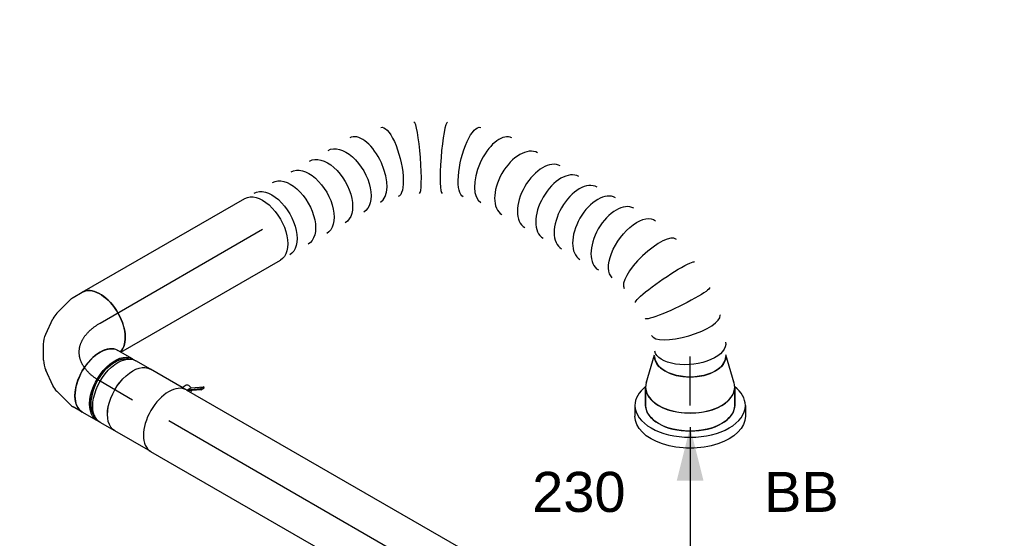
# Model space of a CAD drawing. Extents: x -138812 to 250702, y -18987 to 104055.
# Tile 20 of 193: x 12715 to 14927, y 24878 to 26044. Entities that reach past the tile are written whole.
import ezdxf
from ezdxf.enums import TextEntityAlignment as Align

# ---------------------------------------------------------------- set-up
doc = ezdxf.new("R2010")
doc.units = 0
doc.header["$LTSCALE"] = 50
doc.linetypes.add('CENTER2', pattern=[28.575, 19.05, -3.175, 3.175, -3.175])
doc.layers.get('0').update_dxf_attribs({"linetype": 'CONTINUOUS'})
for name, color, linetype in [('lMcht retour bestaand_PR', 1, 'CONTINUOUS'), ('lucht retour bestaand', 8, 'CONTINUOUS'), ('WL570---_RETOUR', 112, 'CONTINUOUS'), ('WL570---_RETOUR_HL', 8, 'CONTINUOUS'), ('WL570---_RETOUR_RST', 2, 'CONTINUOUS'), ('WL570---_RETOUR_RST_HL', 1, 'CONTINUOUS'), ('WM570---_RETOUR_PR', 1, 'CONTINUOUS'), ('WM570---_RETOUR_RST_PR', 1, 'CONTINUOUS')]:
    doc.layers.add(name, color=color, linetype=linetype)
doc.styles.add('BURO-018', font='ARIAL.TTF', dxfattribs={"height": 90})

# ---------------------------------------------------------------- blocks, each defined once
blk = doc.blocks.new('*U705')
at = {"color": 0, "ltscale": 10}
for p, q in [((-147.3, 82.8, -3000), (-51.8, 263.3, -3000)), ((-143.1, 82.8, -3000), (-47.6, 263.3, -3000)), ((-51.8, 263.3, -3000), (-47.6, 263.3, -3000)), ((-47.6, 263.3, -3000), (-27.3, 227.9, -3000)), ((1763, 82.8, -3000), (1858.5, 263.3, -3000)), ((1767.2, 82.8, -3000), (1862.6, 263.3, -3000)), ((1862.6, 263.3, -3000), (1858.5, 263.3, -3000)), ((-47.2, 227.9, -3000), (-123.6, 83.6, -3000)), ((-47.2, 227.9, -3000), (1839.8, 227.9, -3000)), ((-147.3, 82.8, -3000), (-143.1, 82.8, -3000)), ((51.8, -263.3, -3000), (-147.3, 82.8, -3000)), ((56, -263.3, -3000), (-143.1, 82.8, -3000)), ((55.6, -227.9, -3000), (-123.6, 83.6, -3000)), ((-123.6, 83.6, -3000), (1763.4, 83.6, -3000)), ((1767.2, 82.8, -3000), (1763, 82.8, -3000)), ((1962.1, -263.3, -3000), (1763, 82.8, -3000)), ((1966.2, -263.3, -3000), (1767.2, 82.8, -3000)), ((55.6, -227.9, -3000), (1941.7, -227.9, -3000)), ((74.7, -227.9, -3000), (56, -263.3, -3000)), ((51.8, -263.3, -3000), (56, -263.3, -3000)), ((1966.2, -263.3, -3000), (1962.1, -263.3, -3000))]:
    blk.add_line(p, q, dxfattribs=at)
at = {"layer": 'lMcht retour bestaand_PR', "color": 1, "style": 'BURO-018'}
blk.add_attdef('POSNR', text='', height=90, dxfattribs=at).set_placement((0, 0), align=Align.MIDDLE)
blk = doc.blocks.new('*U869')
at = {"color": 0, "ltscale": 10}
for p, q in [((-42.2, 80, -2469), (-4.1, 80, -2469)), ((4.1, 80, -2469), (42.2, 80, -2469)), ((-42.2, -80, -2469), (-4.1, -80, -2469)), ((4.1, -80, -2469), (42.2, -80, -2469))]:
    blk.add_line(p, q, dxfattribs=at)
at = {"color": 0, "ltscale": 10, "extrusion": (7.43708e-18, -5.9805e-17, -1)}
for centre, major_axis, start_param, end_param in [((-42.2, 0, -2469), (0, 80), 0, 3.141593), ((-4.1, 0, -2469), (0, 80), 0, 3.141593), ((4.1, 0, -2469), (0, 80), 0, 3.230096), ((4.1, 0, -2469), (0, 80), 6.194681, 6.280044), ((4.1, 0, -2469), (0, 76), 0.198548, 2.943045), ((42.2, 0, -2469), (0, 80), 0, 3.141593)]:
    blk.add_ellipse(centre, major_axis=major_axis, ratio=0.57735, start_param=start_param, end_param=end_param, dxfattribs=at)
at = {"layer": 'WL570---_RETOUR_HL', "linetype": 'CENTER2'}
blk.add_line((-42.2, 0, -2469), (42.2, 0, -2469), dxfattribs=at)
at = {"layer": 'WM570---_RETOUR_PR', "color": 1, "style": 'BURO-018'}
blk.add_attdef('POSNR', text='', height=90, dxfattribs=at).set_placement((0, 0), align=Align.MIDDLE)
blk = doc.blocks.new('*U870')
at = {"color": 0, "ltscale": 10}
for p, q in [((-154.3, 76, -2346.8), (-162.5, 76, -2346.8)), ((-130.6, 80, -2346.8), (-107.4, 80, -2346.8)), ((-98.6, 78.8, -2346.8), (-58.1, 68, -2346.8)), ((-43.6, 61.2, -2346.8), (-12.5, 39.3, -2346.8)), ((2.8, 22.7, -2346.8), (21, -8.9, -2346.8)), ((27.8, -30.5, -2346.8), (31.2, -68.4, -2346.8)), ((-154.3, -76, -2346.8), (-162.5, -76, -2346.8)), ((29.8, -84.3, -2346.8), (19, -124.8, -2346.8)), ((15.6, -133, -2346.8), (4, -153.1, -2346.8))]:
    blk.add_line(p, q, dxfattribs=at)
for centre, major_axis, ratio, start_param, end_param in [((-168.8, 0, -2346.8), (0, 76), 0.57735, 3.34014, 6.084638), ((-130.6, 0, -2346.8), (0, 80), 0.57735, 3.141593, 6.283185), ((-113.4, 0, -2346.8), (10.5, 79.7), 0.646887, 6.198226, 6.368145), ((-63.5, -22.6, -2346.8), (59.5, 54.4), 0.803023, 6.107746, 6.458625), ((-49, -69.5, -2346.8), (-80.2, 6.9), 0.750739, 3.009293, 3.273893)]:
    blk.add_ellipse(centre, major_axis=major_axis, ratio=ratio, start_param=start_param, end_param=end_param, dxfattribs=at)
at = {"color": 0, "ltscale": 10, "extrusion": (1.45219e-16, 1.97432e-17, -1)}
for centre, major_axis, ratio, start_param, end_param in [((-84.7, -7.7, -2346.8), (-34.1, -73), 0.750739, 3.009293, 3.273893), ((-51.3, -43.7, -2346.8), (76.9, 24.3), 0.803023, 6.107746, 6.458625), ((-65.3, -113.1, -2346.8), (69.3, -40), 0.57735, 0, 2.982045), ((-56.7, -98.2, -2346.8), (74.3, -30.8), 0.646887, 6.198226, 6.368145)]:
    blk.add_ellipse(centre, major_axis=major_axis, ratio=ratio, start_param=start_param, end_param=end_param, dxfattribs=at)
at = {"layer": 'WL570---_RETOUR_HL', "linetype": 'CENTER2', "extrusion": (1.45219e-16, 1.97432e-17, -1)}
blk.add_ellipse((-196, -113.1, -2346.8), major_axis=(-138.6, -80), ratio=0.57735, start_param=2.356194, end_param=3.926991, dxfattribs=at)
at = {"layer": 'WM570---_RETOUR_PR', "color": 1, "style": 'BURO-018'}
blk.add_attdef('POSNR', text='', height=90, dxfattribs=at).set_placement((0, 0), align=Align.MIDDLE)
blk = doc.blocks.new('*U882')
at = {"ltscale": 10}
blk.add_hatch(color=0, dxfattribs=at).paths.add_polyline_path([(49, 0), (169, 30), (169, -30)])
at = {"color": 0, "ltscale": 10}
for p, q in [((0, 124, -1926.4), (24.5, 124, -1926.4)), ((409, -120, -1926.4), (409, 120, -1926.4)), ((409, 120, -1926.4), (469, 0, -1926.4)), ((-40.8, 100, -1926.4), (0, 100, -1926.4)), ((49, 0, -1926.4), (649, 0, -1926.4)), ((349, 0, -1926.4), (409, -120, -1926.4)), ((-40.8, -100, -1926.4), (0, -100, -1926.4)), ((0, -124, -1926.4), (24.5, -124, -1926.4))]:
    blk.add_line(p, q, dxfattribs=at)
for centre, major_axis, start_param, end_param in [((0, 0, -1926.4), (0, 124), 0, 0.633152), ((0, 0, -1926.4), (0, 124), 3.141593, 6.283185), ((-40.8, 0, -1926.4), (0, 100), 0, 0.215214), ((-40.8, 0, -1926.4), (0, 100), 3.141593, 6.283185), ((-40.8, 0, -1926.4), (0, 100), 2.926378, 3.141593), ((0, 0, -1926.4), (0, 124), 2.508441, 3.141593)]:
    blk.add_ellipse(centre, major_axis=major_axis, ratio=0.57735, start_param=start_param, end_param=end_param, dxfattribs=at)
at = {"color": 0, "ltscale": 10, "extrusion": (5.55112e-17, -1.11022e-16, -1)}
for centre, major_axis in [((24.5, 0, -1926.4), (0, 124)), ((0, 0, -1926.4), (0, 100))]:
    blk.add_ellipse(centre, major_axis=major_axis, ratio=0.57735, start_param=0, end_param=3.141593, dxfattribs=at)
at = {"layer": 'WL570---_RETOUR_RST', "color": 1, "style": 'BURO-018'}
for tag in ['MC', 'Q']:
    blk.add_attdef(tag, text='', height=90, dxfattribs=at).set_placement((0, 0), align=Align.MIDDLE)
at = {"layer": 'WM570---_RETOUR_RST_PR', "color": 1, "style": 'BURO-018'}
blk.add_attdef('POSNR', text='', height=90, dxfattribs=at).set_placement((0, 0), align=Align.MIDDLE)
blk = doc.blocks.new('*U905')
at = {"color": 0, "ltscale": 10}
for p, q in [((-40.4, 100, -1954.9), (0, 100, -1954.9)), ((9.6, 98.6, -1954.9), (73.4, 80, -1954.9)), ((9.6, -98.6, -1954.9), (73.4, -80, -1954.9)), ((-40.4, -100, -1954.9), (0, -100, -1954.9))]:
    blk.add_line(p, q, dxfattribs=at)
for centre, major_axis, start_param, end_param in [((-40.4, 0, -1954.9), (0, -100), 3.141593, 6.283185), ((0, 0, -1954.9), (0, -100), 3.138057, 6.286721), ((0, 0, -1954.9), (0, -100), 3.138057, 6.286721), ((0, 0, -1954.9), (0, -100), 3.138057, 6.286721), ((69.6, 0, -1954.9), (0, -80), 3.141593, 6.283185), ((69.6, 0, -1954.9), (0, -80), 3.141593, 6.283185)]:
    blk.add_ellipse(centre, major_axis=major_axis, ratio=0.57735, start_param=start_param, end_param=end_param, dxfattribs=at)
at = {"layer": 'WL570---_RETOUR_RST_HL', "linetype": 'CENTER2'}
for p, q in [((-40.4, 0, -1954.9), (0, 0, -1954.9)), ((0, 0, -1954.9), (69.6, 0, -1954.9))]:
    blk.add_line(p, q, dxfattribs=at)
blk.add_circle((69.6, 0, -1954.9), 0.075, dxfattribs=at)
at = {"layer": 'WM570---_RETOUR_RST_PR', "color": 1, "style": 'BURO-018'}
blk.add_attdef('POSNR', text='', height=90, dxfattribs=at).set_placement((0, 0), align=Align.MIDDLE)
blk = doc.blocks.new('*U906')
at = {"color": 0, "ltscale": 10}
for p, q in [((0, 80, -2254.4), (421.6, 80, -2254.4)), ((7.9, -80, -2254.4), (421.6, -80, -2254.4))]:
    blk.add_line(p, q, dxfattribs=at)
blk.add_ellipse((0, 0, -2254.4), major_axis=(0, 80), ratio=0.57735, start_param=3.301141, end_param=6.283185, dxfattribs=at)
at = {"color": 0, "ltscale": 10, "extrusion": (2.67592e-17, -7.95482e-17, -1)}
blk.add_ellipse((421.6, 0, -2254.4), major_axis=(0, 80), ratio=0.57735, start_param=0, end_param=3.141593, dxfattribs=at)
at = {"layer": 'WL570---_RETOUR_HL', "linetype": 'CENTER2'}
blk.add_line((0, 0, -2254.4), (421.6, 0, -2254.4), dxfattribs=at)
at = {"layer": 'WM570---_RETOUR_PR', "color": 1, "style": 'BURO-018'}
blk.add_attdef('POSNR', text='', height=90, dxfattribs=at).set_placement((0, 0), align=Align.MIDDLE)
blk = doc.blocks.new('*U907')
at = {"color": 0, "ltscale": 10}
for p, q in [((414.7, 38.4, -1956.3), (414.6, 38.5, -1956.3)), ((480.1, 0.7, -1956.3), (480, 0.7, -1956.3)), ((793.4, -484.5, -1956.3), (793.1, -483.2, -1956.3)), ((793.3, -681.1, -1956.3), (793.6, -679.8, -1956.3))]:
    blk.add_line(p, q, dxfattribs=at)
at = {"color": 0, "ltscale": 10, "extrusion": (2.67592e-17, -7.95482e-17, -1)}
for centre, major_axis, ratio, start_param, end_param in [((0, 0, -1956.3), (0, 80), 0.57735, 0, 3.141593), ((24, 0, -1956.3), (0, 80), 0.57735, 0, 3.141593), ((72, 0, -1956.3), (0, 80), 0.57735, 0, 3.141593), ((120, 0, -1956.3), (0, 80), 0.57735, 0, 3.141593), ((168.1, 0, -1956.3), (0, 80), 0.57735, 0, 3.141593), ((216.1, 0, -1956.3), (0, 80), 0.57735, 0, 3.141593), ((322.4, -11.6, -1956.3), (22.6, 77), 0.313149, 6.256783, 9.398376), ((482.8, -104.2, -1956.3), (-55.4, -58.1), 0.313149, 0.026402, 3.167995), ((699.6, -455.9, -1956.3), (73.2, 33), 0.496673, 3.191864, 6.333457), ((723.5, -555.1, -1956.3), (80, 6.2), 0.106201, 3.149769, 6.291362), ((723.5, -609.3, -1956.3), (-80, 6.1), 0.107379, 3.133323, 6.274916), ((699.8, -708.5, -1956.3), (73.2, -32.9), 0.497609, 6.232756, 9.374349), ((688.8, -727.6, -1956.3), (69.3, -40), 0.57735, 0, 3.141593)]:
    blk.add_ellipse(centre, major_axis=major_axis, ratio=ratio, start_param=start_param, end_param=end_param, dxfattribs=at)
at = {"color": 0, "ltscale": 10}
for centre, major_axis, ratio, start_param, end_param in [((265.9, 0, -1956.3), (8.1, 79.9), 0.497511, 3.191932, 6.232846), ((265.9, 0, -1956.3), (8.1, 79.9), 0.497511, 6.232846, 6.333525), ((380, -33.9, -1956.3), (-34.7, -72.4), 0.106869, 0.008217, 3.133375), ((434.7, -65.5, -1956.3), (45.3, 66.2), 0.106869, 0.008217, 3.133375), ((521.1, -147.4, -1956.3), (65.1, 47), 0.497511, 0.050339, 3.091253), ((521.1, -147.4, -1956.3), (65.1, 47), 0.497511, 6.232846, 6.333525), ((551.5, -200.1, -1956.3), (-69.3, -40), 0.57735, 3.141593, 6.283185), ((581, -251.1, -1956.3), (-69.2, -40.1), 0.576513, 3.141593, 6.283185), ((604.9, -292.3, -1956.3), (-69.2, -40.1), 0.576513, 3.141593, 6.283185), ((628.8, -333.6, -1956.3), (-69.2, -40.1), 0.576513, 3.141593, 6.283185), ((652.7, -374.8, -1956.3), (-69.2, -40.1), 0.576513, 3.141593, 6.283185), ((676.6, -416.1, -1956.3), (-69.2, -40.1), 0.576513, 3.141593, 6.283185), ((715.3, -502.8, -1956.3), (-78, -19), 0.312368, 3.167953, 6.256825), ((715.4, -661.6, -1956.3), (78, -18.9), 0.313464, 3.168066, 6.256712)]:
    blk.add_ellipse(centre, major_axis=major_axis, ratio=ratio, start_param=start_param, end_param=end_param, dxfattribs=at)
at = {"layer": 'WM570---_RETOUR_PR', "color": 1, "style": 'BURO-018'}
blk.add_attdef('POSNR', text='', height=90, dxfattribs=at).set_placement((0, 0), align=Align.MIDDLE)
blk = doc.blocks.new('*U914')
at = {"color": 2, "ltscale": 10}
for p, q in [((-46.7, 80, -2531.9), (46.7, 80, -2531.9)), ((-74.4, -96.7, -2531.9), (-50.6, -80, -2531.9)), ((-48.4, -81.5, -2531.9), (-72.4, -98.4, -2531.9)), ((-48.4, -81.5, -2531.9), (-52.7, -89, -2531.9)), ((-50.2, -80, -2531.9), (-48.4, -81.5, -2531.9)), ((-46.7, -80, -2531.9), (-35.2, -80, -2531.9)), ((-35.2, -80, -2531.9), (-40.7, -89.6, -2531.9)), ((-35.2, -80, -2531.9), (46.7, -80, -2531.9)), ((-74.4, -96.7, -2531.9), (-78.8, -104.3, -2531.9)), ((-78.8, -104.3, -2531.9), (-76.8, -105.9, -2531.9)), ((-52.7, -89, -2531.9), (-76.8, -105.9, -2531.9)), ((-76.8, -105.9, -2531.9), (-72.4, -98.4, -2531.9)), ((-72.4, -98.4, -2531.9), (-74.4, -96.7, -2531.9))]:
    blk.add_line(p, q, dxfattribs=at)
blk.add_ellipse((-46.7, 0, -2531.9), major_axis=(0, 80), ratio=0.57735, start_param=3.141593, end_param=6.283185, dxfattribs=at)
at = {"color": 2, "ltscale": 10, "extrusion": (1.23904e-16, 7.43708e-18, -1)}
for centre, major_axis, start_param, end_param in [((46.7, 0, -2531.9), (0, 80), 0, 3.141593), ((-49, -84.9, -2531.9), (8.26, -4.77), 2.413666, 3.141593), ((-49, -84.9, -2531.9), (8.26, -4.77), 0, 1.692399)]:
    blk.add_ellipse(centre, major_axis=major_axis, ratio=0.57735, start_param=start_param, end_param=end_param, dxfattribs=at)
at = {"layer": 'WL570---_RETOUR', "color": 1, "style": 'BURO-018'}
blk.add_attdef('I', text='', height=90, dxfattribs=at).set_placement((0, 0), align=Align.MIDDLE)
at = {"layer": 'WM570---_RETOUR_PR', "color": 1, "style": 'BURO-018'}
blk.add_attdef('POSNR', text='', height=90, dxfattribs=at).set_placement((0, 0), align=Align.MIDDLE)
blk = doc.blocks.new('*U915')
at = {"color": 0, "ltscale": 10}
for p, q in [((0, 80, -3100.2), (757, 80, -3100.2)), ((0, -80, -3100.2), (757, -80, -3100.2))]:
    blk.add_line(p, q, dxfattribs=at)
blk.add_ellipse((0, 0, -3100.2), major_axis=(0, 80), ratio=0.57735, start_param=3.141593, end_param=6.283185, dxfattribs=at)
at = {"layer": 'WL570---_RETOUR_HL', "linetype": 'CENTER2'}
blk.add_line((0, 0, -3100.2), (757, 0, -3100.2), dxfattribs=at)
at = {"layer": 'WM570---_RETOUR_PR', "color": 1, "style": 'BURO-018'}
blk.add_attdef('POSNR', text='', height=90, dxfattribs=at).set_placement((0, 0), align=Align.MIDDLE)

msp = doc.modelspace()

# ---------------------------------------------------------------- block references
at = {"layer": 'lucht retour bestaand', "rotation": 207.8802772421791}
msp.add_blockref('*U705', (16350.14836, 25152.67358, 3000), dxfattribs=at)
at = {"layer": 'WL570---_RETOUR'}
for name, p, rotation in [('*U907', (13260.8067, 25572.74793, 1956.28477), 30.00000000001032), ('*U906', (12895.7153, 25361.96231, 2254.38066), 30.00000000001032), ('*U870', (12782.57821, 25296.64258, 2346.7567), 149.9999999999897), ('*U869', (12932.27272, 25210.21642, 2468.98175), 149.9999999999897), ('*U914', (13009.312, 25165.73776, 2531.88407), 149.9999999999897), ('*U915', (13705.4143, 24763.84291, 3100.24921), 149.9999999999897)]:
    msp.add_blockref(name, p, dxfattribs=dict(at, rotation=rotation))
at = {"layer": 'WL570---_RETOUR_RST', "rotation": 90}
msp.add_blockref('*U905', (14221.11075, 25217.419, 1954.94219), dxfattribs=at)
at = {"layer": 'WL570---_RETOUR_RST'}
ref = msp.add_blockref('*U882', (14221.11075, 25177.00242, 1926.36335), dxfattribs=dict(at, rotation=270))
ref.add_attrib('Q', '230', dxfattribs={"color": 1, "height": 90, "style": 'BURO-018'}).set_placement((13971.11075, 24982.6839), align=Align.MIDDLE)
ref.add_attrib('MC', 'BB', dxfattribs={"color": 1, "height": 90, "style": 'BURO-018'}).set_placement((14471.11075, 24982.6839), align=Align.MIDDLE)

doc.saveas('drawing.dxf')
